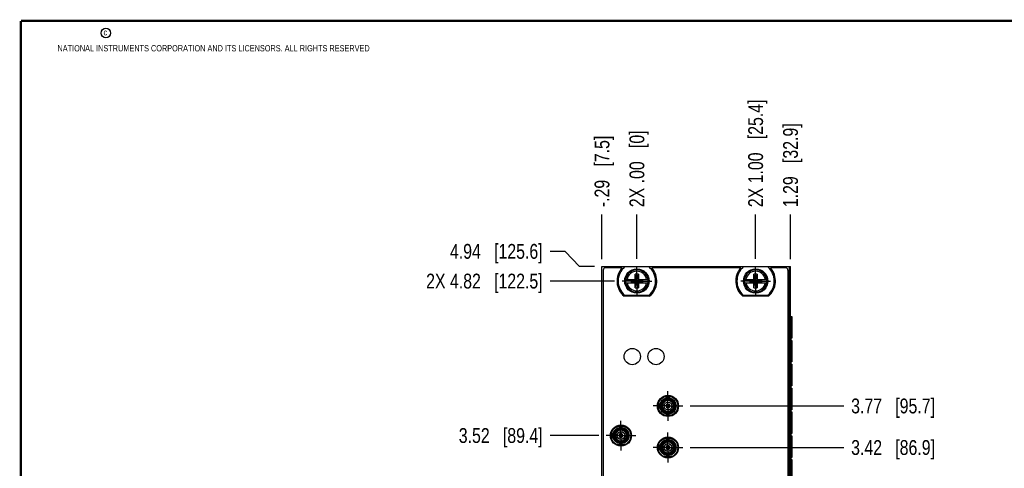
# Model space of a CAD drawing. Header units: inches. Extents: x 0.2 to 16.8, y 0.2 to 10.8.
# Tile 11 of 19: x 0.2 to 8.5, y 7 to 10.8. Entities that reach past the tile are written whole.
import ezdxf

# ---------------------------------------------------------------- set-up
doc = ezdxf.new("R2010")
doc.units = ezdxf.units.IN
doc.header["$LTSCALE"] = 0.935
doc.header["$MEASUREMENT"] = 0
doc.linetypes.add('CENTER', pattern=[0.6, 0.375, -0.075, 0.075, -0.075])
doc.layers.get('0').update_dxf_attribs({"linetype": 'CONTINUOUS'})
doc.layers.add('02___PRT_ALL_AXES', color=7, linetype='CONTINUOUS')
doc.layers.add('DIMENSIONS', color=7, linetype='CONTINUOUS')
doc.styles.get("Standard").update_dxf_attribs({"font": 'txt', "width": 0.8})
doc.dimstyles.new('DIMSTYLE_1', dxfattribs={"dimtxt": 0.125, "dimasz": 0.18, "dimexe": 0.125, "dimexo": 0.0625, "dimgap": 0.03125, "dimtad": 0, "dimtih": 1, "dimtoh": 1, "dimzin": 4, "dimdsep": 46, "dimtxsty": 'STANDARD', "dimblk": '_FILLED', "dimblk1": '_FILLED', "dimblk2": '_FILLED', "dimcen": 0.09, "dimadec": 0, "dimazin": 0, "dimtp": 0.01, "dimtm": 0.01, "dimtfac": 1, "dimtofl": 0, "dimtmove": 0, "dimatfit": 3, "dimldrblk": '_FILLED', "dimfxl": 1, "dimtolj": 1, "dimtzin": 4, "dimarcsym": 0})

# ---------------------------------------------------------------- blocks, each defined once
blk = doc.blocks.new('*D5')
at = {"layer": 'DIMENSIONS', "color": 2, "linetype": 'CONTINUOUS'}
blk.add_line((5.1171, 7.2673), (4.7075, 7.2673), dxfattribs=at)
at = {"layer": 'DIMENSIONS', "color": 2, "linetype": 'CONTINUOUS', "insert": (4.645, 7.3298), "char_height": 0.125, "width": 1.125, "attachment_point": 3, "line_spacing_factor": 0.9}
blk.add_mtext('3.52{\\Ftxt.shx;\\W1.000000;\\H0.125000; }[89.4]', dxfattribs=at)
blk = doc.blocks.new('_FILLED')
at = {"color": 0, "linetype": 'BYBLOCK'}
blk.add_solid([(0, 0), (-1, 0.174), (-1, -0.174)], dxfattribs=at)
blk = doc.blocks.new('*D6')
at = {"layer": 'DIMENSIONS', "color": 2, "linetype": 'CONTINUOUS'}
blk.add_line((5.2514, 8.5679), (4.7075, 8.5679), dxfattribs=at)
at = {"layer": 'DIMENSIONS', "color": 2, "linetype": 'CONTINUOUS', "insert": (4.645, 8.6304), "char_height": 0.125, "width": 1.525, "attachment_point": 3, "line_spacing_factor": 0.9}
blk.add_mtext('2X 4.82{\\Ftxt.shx;\\W1.000000;\\H0.125000; }[122.5]', dxfattribs=at)
blk = doc.blocks.new('*D7')
at = {"layer": 'DIMENSIONS', "color": 2, "linetype": 'CONTINUOUS'}
for p, q in [((4.8337, 8.8181), (4.7075, 8.8181)), ((4.9565, 8.6899), (4.8337, 8.8181)), ((5.0825, 8.6899), (4.9565, 8.6899))]:
    blk.add_line(p, q, dxfattribs=at)
at = {"layer": 'DIMENSIONS', "color": 2, "linetype": 'CONTINUOUS', "insert": (4.645, 8.8806), "char_height": 0.125, "width": 1.225, "attachment_point": 3, "line_spacing_factor": 0.9}
blk.add_mtext('4.94{\\Ftxt.shx;\\W1.000000;\\H0.125000; }[125.6]', dxfattribs=at)
blk = doc.blocks.new('*D14')
at = {"layer": 'DIMENSIONS', "color": 2, "linetype": 'CONTINUOUS'}
blk.add_line((5.8884, 7.1665), (7.1813, 7.1665), dxfattribs=at)
at = {"layer": 'DIMENSIONS', "color": 2, "linetype": 'CONTINUOUS', "insert": (7.2438, 7.229), "char_height": 0.125, "width": 1.125, "attachment_point": 1, "line_spacing_factor": 0.9}
blk.add_mtext('3.42{\\Ftxt.shx;\\W1.000000;\\H0.125000; }[86.9]', dxfattribs=at)
blk = doc.blocks.new('*D15')
at = {"layer": 'DIMENSIONS', "color": 2, "linetype": 'CONTINUOUS'}
blk.add_line((5.8884, 7.5165), (7.1813, 7.5165), dxfattribs=at)
at = {"layer": 'DIMENSIONS', "color": 2, "linetype": 'CONTINUOUS', "insert": (7.2438, 7.579), "char_height": 0.125, "width": 1.125, "attachment_point": 1, "line_spacing_factor": 0.9}
blk.add_mtext('3.77{\\Ftxt.shx;\\W1.000000;\\H0.125000; }[95.7]', dxfattribs=at)
blk = doc.blocks.new('*D16')
at = {"layer": 'DIMENSIONS', "color": 2, "linetype": 'CONTINUOUS'}
blk.add_line((6.439, 8.7555), (6.439, 9.1274), dxfattribs=at)
at = {"layer": 'DIMENSIONS', "color": 2, "linetype": 'CONTINUOUS', "insert": (6.3765, 9.1899), "char_height": 0.125, "width": 1.425, "attachment_point": 1, "rotation": 90, "line_spacing_factor": 0.9}
blk.add_mtext('2X 1.00{\\Ftxt.shx;\\W1.000000;\\H0.125000; }[25.4]', dxfattribs=at)
blk = doc.blocks.new('*D17')
at = {"layer": 'DIMENSIONS', "color": 2, "linetype": 'CONTINUOUS'}
blk.add_line((5.439, 8.7555), (5.439, 9.1274), dxfattribs=at)
at = {"layer": 'DIMENSIONS', "color": 2, "linetype": 'CONTINUOUS', "insert": (5.3765, 9.1899), "char_height": 0.125, "width": 1.025, "attachment_point": 1, "rotation": 90, "line_spacing_factor": 0.9}
blk.add_mtext('2X .00{\\Ftxt.shx;\\W1.000000;\\H0.125000; }[0]', dxfattribs=at)
blk = doc.blocks.new('*D18')
at = {"layer": 'DIMENSIONS', "color": 2, "linetype": 'CONTINUOUS'}
blk.add_line((5.145, 8.7524), (5.145, 9.1274), dxfattribs=at)
at = {"layer": 'DIMENSIONS', "color": 2, "linetype": 'CONTINUOUS', "insert": (5.0825, 9.1899), "char_height": 0.125, "width": 1.025, "attachment_point": 1, "rotation": 90, "line_spacing_factor": 0.9}
blk.add_mtext('-.29{\\Ftxt.shx;\\W1.000000;\\H0.125000; }[7.5]', dxfattribs=at)
blk = doc.blocks.new('*D19')
at = {"layer": 'DIMENSIONS', "color": 2, "linetype": 'CONTINUOUS'}
blk.add_line((6.733, 8.7524), (6.733, 9.1274), dxfattribs=at)
at = {"layer": 'DIMENSIONS', "color": 2, "linetype": 'CONTINUOUS', "insert": (6.6705, 9.1899), "char_height": 0.125, "width": 1.125, "attachment_point": 1, "rotation": 90, "line_spacing_factor": 0.9}
blk.add_mtext('1.29{\\Ftxt.shx;\\W1.000000;\\H0.125000; }[32.9]', dxfattribs=at)

msp = doc.modelspace()

# ---------------------------------------------------------------- linework, layer by layer
at = {"color": 7, "linetype": 'CONTINUOUS'}
for p, q in [((5.145, 3.5519), (5.145, 8.6899)), ((5.145, 8.6899), (6.733, 8.6899)), ((5.155, 8.6599), (5.155, 4.5753)), ((5.3145, 8.6799), (5.175, 8.6799)), ((5.5428, 8.6864), (5.3353, 8.6864)), ((6.3145, 8.6799), (5.5636, 8.6799)), ((6.5428, 8.6864), (6.3353, 8.6864)), ((6.691, 8.6799), (6.5636, 8.6799)), ((6.711, 8.6599), (6.711, 3.6549)), ((6.733, 3.6249), (6.733, 8.6899)), ((5.3444, 8.5816), (5.4273, 8.5816)), ((5.3444, 8.5541), (5.4273, 8.5541)), ((5.3905, 8.5796), (5.3905, 8.5561)), ((5.3905, 8.5796), (5.4875, 8.5561)), ((5.3905, 8.5561), (5.4875, 8.5796)), ((5.3905, 8.5796), (5.4273, 8.5796)), ((5.4273, 8.5561), (5.3905, 8.5561)), ((5.4252, 8.5108), (5.4528, 8.6249)), ((5.4252, 8.5816), (5.4252, 8.6249)), ((5.4528, 8.5108), (5.4252, 8.6249)), ((5.4528, 8.6249), (5.4252, 8.6249)), ((5.4252, 8.5108), (5.4252, 8.5541)), ((5.4273, 8.5796), (5.4273, 8.5816)), ((5.4273, 8.5561), (5.4507, 8.5796)), ((5.4507, 8.5561), (5.4273, 8.5796)), ((5.4273, 8.5561), (5.4273, 8.5541)), ((5.4507, 8.5796), (5.4507, 8.5816)), ((5.4507, 8.5816), (5.5337, 8.5816)), ((5.4507, 8.5796), (5.4875, 8.5796)), ((5.4507, 8.5561), (5.4507, 8.5541)), ((5.4875, 8.5561), (5.4507, 8.5561)), ((5.4507, 8.5541), (5.5337, 8.5541)), ((5.4528, 8.6249), (5.4528, 8.5816)), ((5.4528, 8.5541), (5.4528, 8.5108)), ((5.4875, 8.5796), (5.4875, 8.5561)), ((6.3444, 8.5816), (6.4273, 8.5816)), ((6.3444, 8.5541), (6.4273, 8.5541)), ((6.3905, 8.5796), (6.3905, 8.5561)), ((6.3905, 8.5561), (6.4875, 8.5796)), ((6.3905, 8.5796), (6.4273, 8.5796)), ((6.3905, 8.5796), (6.4875, 8.5561)), ((6.4273, 8.5561), (6.3905, 8.5561)), ((6.4252, 8.5108), (6.4528, 8.6249)), ((6.4252, 8.5816), (6.4252, 8.6249)), ((6.4528, 8.5108), (6.4252, 8.6249)), ((6.4528, 8.6249), (6.4252, 8.6249)), ((6.4252, 8.5108), (6.4252, 8.5541)), ((6.4273, 8.5796), (6.4273, 8.5816)), ((6.4273, 8.5561), (6.4507, 8.5796)), ((6.4507, 8.5561), (6.4273, 8.5796)), ((6.4273, 8.5561), (6.4273, 8.5541)), ((6.4507, 8.5796), (6.4507, 8.5816)), ((6.4507, 8.5816), (6.5337, 8.5816)), ((6.4507, 8.5796), (6.4875, 8.5796)), ((6.4507, 8.5561), (6.4507, 8.5541)), ((6.4875, 8.5561), (6.4507, 8.5561)), ((6.4507, 8.5541), (6.5337, 8.5541)), ((6.4528, 8.6249), (6.4528, 8.5816)), ((6.4528, 8.5541), (6.4528, 8.5108)), ((6.4875, 8.5796), (6.4875, 8.5561)), ((5.4252, 8.5108), (5.4528, 8.5108)), ((6.4252, 8.5108), (6.4528, 8.5108)), ((5.5465, 8.4394), (5.3316, 8.4394)), ((5.3353, 8.4494), (5.5428, 8.4494)), ((6.5465, 8.4394), (6.3316, 8.4394)), ((6.3353, 8.4494), (6.5428, 8.4494)), ((6.733, 8.2699), (6.7438, 8.2699)), ((6.7438, 8.0879), (6.7438, 8.2699)), ((6.7356, 8.0879), (6.7356, 8.0689)), ((6.7438, 8.0879), (6.7356, 8.0879)), ((6.7356, 8.0689), (6.7438, 8.0689)), ((6.7438, 7.887), (6.7438, 8.0689)), ((6.7356, 7.887), (6.7356, 7.868)), ((6.7438, 7.887), (6.7356, 7.887)), ((6.7356, 7.868), (6.7438, 7.868)), ((6.7438, 7.686), (6.7438, 7.868)), ((6.7356, 7.686), (6.7356, 7.667)), ((6.7438, 7.686), (6.7356, 7.686)), ((6.7356, 7.667), (6.7438, 7.667)), ((6.7438, 7.4851), (6.7438, 7.667)), ((5.6746, 7.5952), (5.7269, 7.5952)), ((5.6878, 7.5627), (5.6878, 7.5616)), ((5.6894, 7.5586), (5.6886, 7.56)), ((5.6889, 7.563), (5.6894, 7.5586)), ((5.7185, 7.5611), (5.7164, 7.5573)), ((5.7164, 7.5573), (5.7165, 7.5588)), ((5.7175, 7.5614), (5.7168, 7.5606)), ((5.6212, 7.5402), (5.6212, 7.4928)), ((5.6528, 7.5184), (5.6538, 7.5181)), ((5.6529, 7.5195), (5.6571, 7.5187)), ((5.6571, 7.5187), (5.6556, 7.5184)), ((5.6602, 7.4908), (5.6642, 7.4926)), ((5.6608, 7.4899), (5.6618, 7.4902)), ((5.6631, 7.5463), (5.6638, 7.5454)), ((5.6642, 7.4926), (5.6631, 7.4914)), ((5.6638, 7.5471), (5.6668, 7.5439)), ((5.6668, 7.5439), (5.6654, 7.5445)), ((5.6831, 7.4718), (5.6852, 7.4756)), ((5.6841, 7.4715), (5.6847, 7.4723)), ((5.6844, 7.519), (5.6917, 7.519)), ((5.6844, 7.5139), (5.6917, 7.5139)), ((5.6852, 7.4756), (5.685, 7.4741)), ((5.6982, 7.5256), (5.6982, 7.5328)), ((5.6982, 7.5001), (5.6982, 7.5074)), ((5.7033, 7.5256), (5.7033, 7.5328)), ((5.7033, 7.5001), (5.7033, 7.5074)), ((5.7099, 7.519), (5.7171, 7.519)), ((5.7099, 7.5139), (5.7171, 7.5139)), ((5.7127, 7.4699), (5.7122, 7.4743)), ((5.7122, 7.4743), (5.7129, 7.4729)), ((5.7137, 7.4702), (5.7137, 7.4713)), ((5.7377, 7.4858), (5.7348, 7.489)), ((5.7348, 7.489), (5.7362, 7.4884)), ((5.7413, 7.5422), (5.7374, 7.5403)), ((5.7374, 7.5403), (5.7384, 7.5415)), ((5.7384, 7.4866), (5.7378, 7.4875)), ((5.7408, 7.543), (5.7397, 7.5427)), ((5.7444, 7.5142), (5.7459, 7.5146)), ((5.7487, 7.5134), (5.7444, 7.5142)), ((5.7487, 7.5145), (5.7477, 7.5148)), ((6.7356, 7.4851), (6.7356, 7.4661)), ((6.7438, 7.4851), (6.7356, 7.4851)), ((6.7356, 7.4661), (6.7438, 7.4661)), ((6.7438, 7.2841), (6.7438, 7.4661)), ((5.7269, 7.4377), (5.6746, 7.4377)), ((5.2786, 7.3461), (5.3309, 7.3461)), ((5.2918, 7.3136), (5.2918, 7.3125)), ((5.2933, 7.3095), (5.2926, 7.3109)), ((5.2928, 7.3139), (5.2933, 7.3095)), ((5.3224, 7.312), (5.3203, 7.3082)), ((5.3203, 7.3082), (5.3205, 7.3097)), ((5.3214, 7.3124), (5.3208, 7.3115)), ((5.2252, 7.291), (5.2252, 7.2437)), ((5.2567, 7.2693), (5.2578, 7.269)), ((5.2568, 7.2704), (5.2611, 7.2696)), ((5.2611, 7.2696), (5.2596, 7.2693)), ((5.2641, 7.2416), (5.2681, 7.2435)), ((5.2647, 7.2408), (5.2658, 7.2411)), ((5.2671, 7.2972), (5.2677, 7.2963)), ((5.2681, 7.2435), (5.2671, 7.2423)), ((5.2677, 7.298), (5.2707, 7.2948)), ((5.2707, 7.2948), (5.2693, 7.2954)), ((5.287, 7.2227), (5.2891, 7.2265)), ((5.288, 7.2223), (5.2886, 7.2232)), ((5.2884, 7.2699), (5.2956, 7.2699)), ((5.2884, 7.2648), (5.2956, 7.2648)), ((5.2891, 7.2265), (5.289, 7.225)), ((5.3022, 7.2764), (5.3022, 7.2837)), ((5.3022, 7.251), (5.3022, 7.2583)), ((5.3073, 7.2764), (5.3073, 7.2837)), ((5.3073, 7.251), (5.3073, 7.2583)), ((5.3138, 7.2699), (5.3211, 7.2699)), ((5.3138, 7.2648), (5.3211, 7.2648)), ((5.3166, 7.2208), (5.3161, 7.2252)), ((5.3161, 7.2252), (5.3169, 7.2238)), ((5.3176, 7.2211), (5.3177, 7.2222)), ((5.3417, 7.2367), (5.3387, 7.2399)), ((5.3387, 7.2399), (5.3401, 7.2393)), ((5.3453, 7.2931), (5.3413, 7.2912)), ((5.3413, 7.2912), (5.3424, 7.2924)), ((5.3424, 7.2375), (5.3417, 7.2384)), ((5.3447, 7.2939), (5.3436, 7.2936)), ((5.3484, 7.2651), (5.3499, 7.2654)), ((5.3526, 7.2643), (5.3484, 7.2651)), ((5.3527, 7.2653), (5.3516, 7.2657)), ((5.6746, 7.2452), (5.7269, 7.2452)), ((6.7356, 7.2841), (6.7356, 7.2651)), ((6.7438, 7.2841), (6.7356, 7.2841)), ((6.7356, 7.2651), (6.7438, 7.2651)), ((6.7438, 7.0832), (6.7438, 7.2651)), ((5.3309, 7.1886), (5.2786, 7.1886)), ((5.6212, 7.1902), (5.6212, 7.1428)), ((5.6528, 7.1695), (5.6571, 7.1687)), ((5.6528, 7.1685), (5.6538, 7.1681)), ((5.6571, 7.1687), (5.6556, 7.1684)), ((5.6602, 7.1408), (5.6642, 7.1426)), ((5.6608, 7.1399), (5.6618, 7.1402)), ((5.6631, 7.1963), (5.6638, 7.1954)), ((5.6642, 7.1426), (5.6631, 7.1414)), ((5.6638, 7.1971), (5.6668, 7.1939)), ((5.6668, 7.1939), (5.6654, 7.1945)), ((5.6844, 7.169), (5.6917, 7.169)), ((5.6844, 7.1639), (5.6917, 7.1639)), ((5.6878, 7.2127), (5.6878, 7.2116)), ((5.6894, 7.2086), (5.6886, 7.21)), ((5.6889, 7.213), (5.6894, 7.2086)), ((5.6982, 7.1756), (5.6982, 7.1828)), ((5.6982, 7.1501), (5.6982, 7.1574)), ((5.7033, 7.1756), (5.7033, 7.1828)), ((5.7033, 7.1501), (5.7033, 7.1574)), ((5.7099, 7.169), (5.7171, 7.169)), ((5.7099, 7.1639), (5.7171, 7.1639)), ((5.7185, 7.2111), (5.7164, 7.2073)), ((5.7164, 7.2073), (5.7165, 7.2088)), ((5.7175, 7.2115), (5.7168, 7.2106)), ((5.7378, 7.1358), (5.7348, 7.139)), ((5.7348, 7.139), (5.7362, 7.1384)), ((5.7413, 7.1922), (5.7374, 7.1903)), ((5.7374, 7.1903), (5.7384, 7.1915)), ((5.7384, 7.1366), (5.7378, 7.1375)), ((5.7408, 7.193), (5.7397, 7.1927)), ((5.7444, 7.1642), (5.7459, 7.1646)), ((5.7487, 7.1634), (5.7444, 7.1642)), ((5.7487, 7.1645), (5.7477, 7.1648)), ((5.7269, 7.0877), (5.6746, 7.0877)), ((5.6831, 7.1218), (5.6852, 7.1256)), ((5.684, 7.1214), (5.6847, 7.1223)), ((5.6852, 7.1256), (5.685, 7.1241)), ((5.7127, 7.12), (5.7122, 7.1243)), ((5.7122, 7.1243), (5.7129, 7.1229)), ((5.7137, 7.1202), (5.7137, 7.1213)), ((6.7356, 7.0832), (6.7356, 7.0642)), ((6.7438, 7.0832), (6.7356, 7.0832)), ((6.7356, 7.0642), (6.7438, 7.0642)), ((6.7438, 6.8822), (6.7438, 7.0642))]:
    msp.add_line(p, q, dxfattribs=at)
at = {"color": 9, "linetype": 'CONTINUOUS'}
for p, q in [((6.721, 8.6899), (6.721, 3.6249)), ((6.735, 4.2699), (6.735, 8.2699)), ((6.7436, 8.2699), (6.7436, 8.0879)), ((6.7436, 8.0689), (6.7436, 7.887)), ((6.7436, 7.868), (6.7436, 7.686)), ((6.7436, 7.667), (6.7436, 7.4851)), ((6.7436, 7.4661), (6.7436, 7.2841)), ((6.7436, 7.2651), (6.7436, 7.0832)), ((6.7436, 7.0642), (6.7436, 6.8822))]:
    msp.add_line(p, q, dxfattribs=at)
at = {"color": 7, "linetype": 'CONTINUOUS', "const_width": 0.02}
for points in [[(0.25, 10.7586), (0.25, 0.2586)], [(16.75, 10.7586), (0.25, 10.7586)]]:
    msp.add_lwpolyline(points, dxfattribs=at)
at = {"color": 2, "linetype": 'CONTINUOUS'}
msp.add_circle((0.9659, 10.6562), 0.0403, dxfattribs=at)
at = {"color": 7, "linetype": 'CONTINUOUS'}
for centre, radius in [((5.439, 8.5679), 0.1025), ((5.439, 8.5679), 0.098), ((6.439, 8.5679), 0.1025), ((6.439, 8.5679), 0.098), ((5.4, 7.9325), 0.0685), ((5.6, 7.9325), 0.0685), ((5.7008, 7.5165), 0.0889), ((5.7008, 7.5165), 0.083), ((5.7008, 7.5165), 0.0689), ((5.7008, 7.5165), 0.061), ((5.7008, 7.5165), 0.0573), ((5.7008, 7.5165), 0.0557), ((5.7008, 7.5165), 0.051), ((5.7008, 7.5165), 0.048), ((5.7008, 7.5165), 0.0325), ((5.7008, 7.5165), 0.00945), ((5.3047, 7.2673), 0.0889), ((5.3047, 7.2673), 0.083), ((5.3047, 7.2673), 0.0689), ((5.3047, 7.2673), 0.061), ((5.3047, 7.2673), 0.0573), ((5.3047, 7.2673), 0.0557), ((5.3047, 7.2673), 0.051), ((5.3047, 7.2673), 0.048), ((5.3047, 7.2673), 0.0325), ((5.3047, 7.2673), 0.00945), ((5.7008, 7.1665), 0.0889), ((5.7008, 7.1665), 0.083), ((5.7008, 7.1665), 0.0689), ((5.7008, 7.1665), 0.061), ((5.7008, 7.1665), 0.0573), ((5.7008, 7.1665), 0.0557), ((5.7008, 7.1665), 0.051), ((5.7008, 7.1665), 0.048), ((5.7008, 7.1665), 0.0325), ((5.7008, 7.1665), 0.00945)]:
    msp.add_circle(centre, radius, dxfattribs=at)
for centre, radius, start, end in [((5.175, 8.6599), 0.02, 90, 180), ((5.439, 8.5679), 0.1675, 138.03653, 230.09991), ((5.439, 8.5679), 0.1575, 131.20295, 228.79705), ((5.439, 8.5679), 0.1575, 311.20295, 48.79705), ((5.439, 8.5679), 0.1675, 309.90009, 41.96347), ((6.439, 8.5679), 0.1675, 138.03653, 230.09991), ((6.439, 8.5679), 0.1575, 131.20295, 228.79705), ((6.439, 8.5679), 0.1575, 311.20295, 48.79705), ((6.439, 8.5679), 0.1675, 309.90009, 41.96347), ((6.691, 8.6599), 0.02, 0, 90), ((5.439, 8.5679), 0.0956, 171.71661, 188.28339), ((5.439, 8.5679), 0.0956, 351.71661, 8.28339), ((6.439, 8.5679), 0.0956, 171.71661, 188.28339), ((6.439, 8.5679), 0.0956, 351.71661, 8.28339), ((5.7091, 7.5213), 0.048, 125.74234, 151.872), ((5.7898, 7.6109), 0.1133, 205.80786, 206.70955), ((5.7103, 7.5154), 0.048, 89.64619, 115.872), ((5.7079, 7.51), 0.048, 53.70304, 79.872), ((5.8283, 7.5405), 0.1133, 169.80795, 170.70946), ((5.6988, 7.5259), 0.048, 197.64618, 223.872), ((5.6381, 7.6327), 0.1156, 277.82067, 278.70376), ((5.7047, 7.5252), 0.048, 161.64618, 187.872), ((5.5818, 7.5736), 0.1156, 313.82067, 314.70376), ((5.7184, 7.6473), 0.1156, 241.82067, 242.70376), ((5.6936, 7.5229), 0.048, 233.70304, 259.872), ((5.7008, 7.5165), 0.0165, 98.90299, 171.09701), ((5.7008, 7.5165), 0.0165, 188.90299, 261.09701), ((5.5732, 7.4924), 0.1133, 349.80795, 350.70946), ((5.7008, 7.5165), 0.0139, 169.37401, 190.62599), ((5.6912, 7.5175), 0.048, 269.64618, 295.872), ((5.7008, 7.5165), 0.0139, 79.37401, 100.62599), ((5.7008, 7.5165), 0.0139, 259.37401, 280.62599), ((5.7008, 7.5165), 0.0165, 8.90299, 81.09701), ((5.7008, 7.5165), 0.0165, 278.90299, 351.09701), ((5.6096, 7.421), 0.1156, 25.82067, 26.70376), ((5.7008, 7.5165), 0.0139, 349.37401, 10.62599), ((5.6924, 7.5117), 0.048, 305.74234, 331.872), ((5.6832, 7.3856), 0.1156, 61.82067, 62.70376), ((5.7028, 7.507), 0.048, 17.64618, 43.872), ((5.8198, 7.4593), 0.1156, 133.82067, 134.70376), ((5.6968, 7.5077), 0.048, 341.64618, 7.872), ((5.7634, 7.4003), 0.1156, 97.82067, 98.70376), ((5.3131, 7.2721), 0.048, 125.74832, 151.872), ((5.3937, 7.3618), 0.1133, 205.80786, 206.70956), ((5.3143, 7.2663), 0.048, 89.75716, 115.872), ((5.3119, 7.2609), 0.048, 53.7478, 79.872), ((5.4323, 7.2914), 0.1133, 169.80797, 170.70945), ((5.3027, 7.2768), 0.048, 197.75007, 223.872), ((5.2421, 7.3835), 0.1156, 277.82066, 278.70377), ((5.3087, 7.2761), 0.048, 161.7531, 187.872), ((5.1857, 7.3245), 0.1156, 313.82066, 314.70377), ((5.3223, 7.3982), 0.1156, 241.82066, 242.70377), ((5.2976, 7.2738), 0.048, 233.7478, 259.872), ((5.3047, 7.2673), 0.0165, 98.90299, 171.09701), ((5.3047, 7.2673), 0.0165, 188.90299, 261.09701), ((5.1772, 7.2433), 0.1133, 349.80797, 350.70945), ((5.3047, 7.2673), 0.0139, 169.37401, 190.62599), ((5.2951, 7.2684), 0.048, 269.74493, 295.872), ((5.3047, 7.2673), 0.0139, 79.37401, 100.62599), ((5.3047, 7.2673), 0.0139, 259.37401, 280.62599), ((5.3047, 7.2673), 0.0165, 8.90299, 81.09701), ((5.3047, 7.2673), 0.0165, 278.90299, 351.09701), ((5.2136, 7.1718), 0.1156, 25.82066, 26.70377), ((5.3047, 7.2673), 0.0139, 349.37401, 10.62599), ((5.2964, 7.2625), 0.048, 305.74832, 331.872), ((5.2871, 7.1365), 0.1156, 61.82066, 62.70377), ((5.3067, 7.2579), 0.048, 17.75007, 43.872), ((5.4237, 7.2102), 0.1156, 133.82066, 134.70377), ((5.3008, 7.2586), 0.048, 341.7531, 7.872), ((5.3674, 7.1511), 0.1156, 97.82066, 98.70377), ((5.6988, 7.1759), 0.048, 197.64618, 223.872), ((5.6381, 7.2827), 0.1156, 277.82067, 278.70376), ((5.7047, 7.1752), 0.048, 161.64618, 187.872), ((5.5818, 7.2236), 0.1156, 313.82067, 314.70376), ((5.7184, 7.2973), 0.1156, 241.82067, 242.70376), ((5.6936, 7.1729), 0.048, 233.64618, 259.872), ((5.7091, 7.1713), 0.048, 125.64617, 151.872), ((5.7008, 7.1665), 0.0165, 98.90299, 171.09701), ((5.7008, 7.1665), 0.0165, 188.90299, 261.09701), ((5.7008, 7.1665), 0.0139, 169.37401, 190.62599), ((5.7898, 7.2609), 0.1133, 205.80787, 206.70955), ((5.7103, 7.1654), 0.048, 89.64619, 115.872), ((5.7008, 7.1665), 0.0139, 79.37401, 100.62599), ((5.7008, 7.1665), 0.0139, 259.37401, 280.62599), ((5.7008, 7.1665), 0.0165, 8.90299, 81.09701), ((5.7008, 7.1665), 0.0165, 278.90299, 351.09701), ((5.7008, 7.1665), 0.0139, 349.37401, 10.62599), ((5.7079, 7.16), 0.048, 53.64618, 79.872), ((5.8283, 7.1905), 0.1133, 169.80794, 170.70947), ((5.6924, 7.1617), 0.048, 305.64617, 331.872), ((5.6832, 7.0356), 0.1156, 61.82067, 62.70376), ((5.7028, 7.157), 0.048, 17.64618, 43.872), ((5.8198, 7.1093), 0.1156, 133.82067, 134.70376), ((5.6968, 7.1577), 0.048, 341.64618, 7.872), ((5.7634, 7.0503), 0.1156, 97.82067, 98.70376), ((5.5732, 7.1424), 0.1133, 349.80794, 350.70947), ((5.6912, 7.1675), 0.048, 269.64618, 295.872), ((5.6096, 7.071), 0.1156, 25.82067, 26.70376)]:
    msp.add_arc(centre, radius, start, end, dxfattribs=at)
at = {"color": 9, "linetype": 'CONTINUOUS'}
for centre, radius, start, end in [((5.439, 8.5679), 0.0947, 8.36374, 171.63626), ((5.439, 8.5679), 0.0832, 9.53359, 170.46641), ((6.439, 8.5679), 0.0947, 8.36374, 171.63626), ((6.439, 8.5679), 0.0832, 9.53359, 170.46641), ((5.439, 8.5679), 0.0947, 188.36374, 351.63626), ((5.439, 8.5679), 0.0832, 189.53359, 350.46641), ((6.439, 8.5679), 0.0947, 188.36374, 351.63626), ((6.439, 8.5679), 0.0832, 189.53359, 350.46641), ((5.7008, 7.5165), 0.0114, 102.95219, 167.04781), ((5.7008, 7.5165), 0.0114, 192.95219, 257.04781), ((5.7008, 7.5165), 0.0114, 12.95219, 77.04781), ((5.7008, 7.5165), 0.0114, 282.95219, 347.04781), ((5.3047, 7.2673), 0.0114, 102.95219, 167.04781), ((5.3047, 7.2673), 0.0114, 192.95219, 257.04781), ((5.3047, 7.2673), 0.0114, 12.95219, 77.04781), ((5.3047, 7.2673), 0.0114, 282.95219, 347.04781), ((5.7008, 7.1665), 0.0114, 102.95219, 167.04781), ((5.7008, 7.1665), 0.0114, 192.95219, 257.04781), ((5.7008, 7.1665), 0.0114, 12.95219, 77.04781), ((5.7008, 7.1665), 0.0114, 282.95219, 347.04781)]:
    msp.add_arc(centre, radius, start, end, dxfattribs=at)
at = {"layer": '02___PRT_ALL_AXES', "color": 7, "linetype": 'CENTER'}
for p, q in [((5.439, 8.5679), (5.439, 8.693)), ((6.439, 8.5679), (6.439, 8.693)), ((5.439, 8.5679), (5.3139, 8.5679)), ((5.439, 8.5679), (5.439, 8.4428)), ((5.439, 8.5679), (5.5641, 8.5679)), ((6.439, 8.5679), (6.3139, 8.5679)), ((6.439, 8.5679), (6.439, 8.4428)), ((6.439, 8.5679), (6.5641, 8.5679)), ((5.7008, 7.5165), (5.7008, 7.6416)), ((5.7008, 7.5165), (5.5757, 7.5165)), ((5.7008, 7.5165), (5.7008, 7.3914)), ((5.7008, 7.5165), (5.8259, 7.5165)), ((5.3047, 7.2673), (5.3047, 7.3924)), ((5.3047, 7.2673), (5.1796, 7.2673)), ((5.3047, 7.2673), (5.3047, 7.1422)), ((5.3047, 7.2673), (5.4298, 7.2673)), ((5.7008, 7.1665), (5.7008, 7.2916)), ((5.7008, 7.1665), (5.5757, 7.1665)), ((5.7008, 7.1665), (5.7008, 7.0414)), ((5.7008, 7.1665), (5.8259, 7.1665))]:
    msp.add_line(p, q, dxfattribs=at)

# ---------------------------------------------------------------- texts
at = {"color": 2, "linetype": 'CONTINUOUS', "char_height": 0.053, "attachment_point": 1, "line_spacing_factor": 0.9}
for s, insert, width in [('c', (0.946, 10.6893), 0.0424), ('NATIONAL INSTRUMENTS CORPORATION AND ITS LICENSORS. ALL RIGHTS RESERVED', (0.5583, 10.5546), 3.0104)]:
    msp.add_mtext(s, dxfattribs=dict(at, insert=insert, width=width))

# ---------------------------------------------------------------- dimensions: what is measured, and where the dimension line sits
at = {"layer": 'DIMENSIONS', "color": 2, "linetype": 'CONTINUOUS'}
for feature_location, offset, dtype, origin, text, picture, middle in [((6.439, 8.7555), (0, 0.3719), 1, (5.439, 8.693), '2X <>', '*D16', (6.439, 9.9024)), ((5.145, 8.7524), (0, 0.375), 1, (5.439, 8.6899), '-<>', '*D18', (5.145, 9.7024)), ((5.4390154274, 8.7554576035), (0, 0.3719), 1, (5.4390154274, 8.6929576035), '2X <>', '*D17', (5.4390154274, 9.7023576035)), ((5.2514, 8.5679), (-0.5439, 0), 0, (5.3139, 3.7469), '2X <>', '*D6', (3.8825, 8.5679))]:
    dim = msp.add_ordinate_dim(feature_location=feature_location, offset=offset, dtype=dtype, origin=origin, text=text, dimstyle='DIMSTYLE_1', dxfattribs=at)
    dim.commit()
    dim.dimension.update_dxf_attribs({"geometry": picture, "text_midpoint": middle})
for feature_location, offset, dtype, origin, picture, middle in [((6.733, 8.7524), (0, 0.375), 1, (5.439, 8.6899), '*D19', (6.733, 9.7524)), ((5.0825, 8.6899), (-0.375, 0.1283), 0, (5.145, 3.7469), '*D7', (4.0325, 8.8181)), ((5.8884, 7.5165), (1.2929, 0), 0, (5.8259, 3.7469), '*D15', (7.8063, 7.5165)), ((5.1171, 7.2673), (-0.4096, 0), 0, (5.1796, 3.7469), '*D5', (4.0825, 7.2673)), ((5.8884, 7.1665), (1.2929, 0), 0, (5.8259, 3.7469), '*D14', (7.8063, 7.1665))]:
    dim = msp.add_ordinate_dim(feature_location=feature_location, offset=offset, dtype=dtype, origin=origin, dimstyle='DIMSTYLE_1', dxfattribs=at)
    dim.commit()
    dim.dimension.update_dxf_attribs({"geometry": picture, "text_midpoint": middle})

doc.saveas('drawing.dxf')
